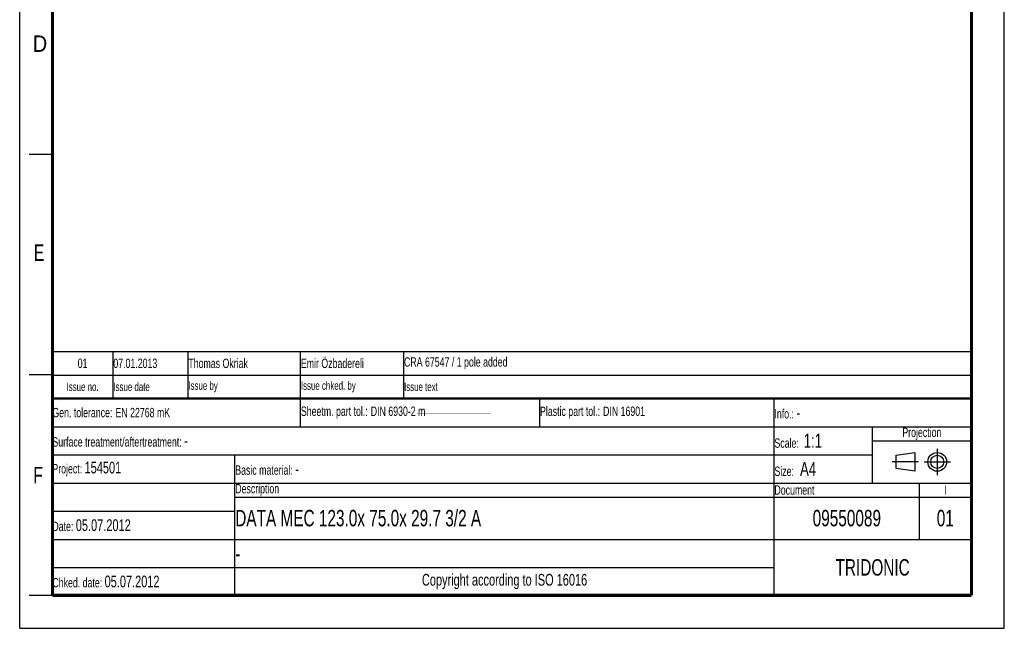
# Model space of a CAD drawing. Header units: millimetres. Extents: x 0 to 210, y 0 to 297.
# Tile 1 of 8: x 0 to 210, y 0 to 130. Entities that reach past the tile are written whole.
import ezdxf

# ---------------------------------------------------------------- set-up
doc = ezdxf.new("R2010")
doc.units = ezdxf.units.MM
doc.header["$LTSCALE"] = 19.36
doc.linetypes.add('CENTER', pattern=[0.6, 0.375, -0.075, 0.075, -0.075])
doc.layers.get('0').update_dxf_attribs({"linetype": 'CONTINUOUS'})
doc.layers.add('DEFAULT_1', color=7, linetype='CENTER')
doc.styles.get("Standard").update_dxf_attribs({"font": 'txt', "width": 0.7})
doc.styles.add('TEXTSTYLE_2', font='txt', dxfattribs={"width": 0.75})

# ---------------------------------------------------------------- blocks, each defined once
blk = doc.blocks.new('SYMBOL_2_BL0', base_point=(192.31, 35.47))
at = {"color": 2, "linetype": 'Continuous'}
for p, q in [((186.91, 36.87), (190.91, 37.47)), ((186.91, 34.07), (186.91, 36.87)), ((190.91, 37.47), (190.91, 33.47)), ((190.91, 33.47), (186.91, 34.07))]:
    blk.add_line(p, q, dxfattribs=at)
for radius in [2, 1.4]:
    blk.add_circle((195.71, 35.47), radius, dxfattribs=at)
at = {"layer": 'DEFAULT_1', "color": 2, "linetype": 'CENTER'}
for p, q in [((195.71, 38.27), (195.71, 32.67)), ((191.71, 35.47), (186.11, 35.47)), ((192.91, 35.47), (198.5, 35.47))]:
    blk.add_line(p, q, dxfattribs=at)
blk = doc.blocks.new('*T13')
at = {"color": 0, "linetype": 'ByBlock', "lineweight": -2}
for p, q in [((0, 42), (196, 42)), ((0, 0), (0, 42)), ((53, 36), (53, 42)), ((104, 36), (104, 42)), ((154, 0), (154, 42)), ((196, 0), (196, 42)), ((0, 36), (196, 36)), ((175, 24), (175, 36)), ((175, 33), (196, 33)), ((0, 30), (175, 30)), ((39, 0), (39, 30)), ((0, 24), (196, 24)), ((185, 12), (185, 24)), ((39, 21), (196, 21)), ((0, 18), (39, 18)), ((0, 12), (196, 12)), ((0, 6), (154, 6)), ((0, 0), (196, 0))]:
    blk.add_line(p, q, dxfattribs=at)
at = {"color": 5, "linetype": 'Continuous'}
for s, insert, char_height, width, attachment_point in [('Gen. tolerance:\\H2.5; \\H2.0;EN 22768 mK', (0.06, 39), 2, 52.88, 4), ('Sheetm. part tol.:\\H2.5; \\H2.0;DIN 6930-2 m', (53.06, 39), 2, 50.88, 4), ('Plastic part tol.:\\H2.5; \\H2.0;DIN 16901', (104.06, 39), 2, 49.88, 4), ('Info.: \\H2.5;-', (154.06, 39), 2, 41.88, 4), ('Projection', (185.5, 34.5), 2, 20.88, 5), ('Surface treatment/aftertreatment: \\H2.5;-', (0.06, 33), 2, 153.88, 4), ('Scale:  \\H3.0;1:1', (154.06, 33), 2, 20.88, 4), ('Project: \\H2.5;154501', (0.06, 27), 2, 38.88, 4), ('Basic material: \\H2.5;-', (39.06, 27), 2, 114.88, 4), ('Size: \\H3.0; A4', (154.06, 27), 2, 20.88, 4), ('Description', (39.06, 22.5), 2, 114.88, 4), ('Document', (154.06, 22.5), 2, 30.88, 4), ('I', (190.5, 22.5), 2, 10.88, 5), ('Date: \\H2.5;05.07.2012', (0.06, 15), 2, 38.88, 4), ('TRIDONIC', (175, 6), 3.5, 41.88, 5), ('Chked. date: \\H2.5;05.07.2012', (0.06, 3), 2, 38.88, 4), ('Copyright according to ISO 16016', (96.5, 3), 2.5, 114.88, 5)]:
    blk.add_mtext(s, dxfattribs=dict(at, insert=insert, char_height=char_height, width=width, attachment_point=attachment_point))
at = {"color": 7, "linetype": 'Continuous', "char_height": 3.5}
for s, insert, width, attachment_point in [('DATA MEC 123.0x 75.0x 29.7 3/2 A', (39.06, 16.5), 114.88, 4), ('09550089', (169.5, 16.5), 30.88, 5), ('01', (190.5, 16.5), 10.88, 5), ('-', (39.06, 9), 114.88, 4)]:
    blk.add_mtext(s, dxfattribs=dict(at, insert=insert, width=width, attachment_point=attachment_point))
blk = doc.blocks.new('*T14')
at = {"color": 0, "linetype": 'ByBlock', "lineweight": -2}
for p, q in [((0, 10), (196, 10)), ((0, 0), (0, 10)), ((13, 0), (13, 10)), ((29, 0), (29, 10)), ((53, 0), (53, 10)), ((75, 0), (75, 10)), ((196, 0), (196, 10)), ((0, 5), (196, 5)), ((0, 0), (196, 0))]:
    blk.add_line(p, q, dxfattribs=at)
at = {"color": 5, "linetype": 'Continuous'}
for s, insert, char_height, width, attachment_point in [('01', (6.5, 7.5), 2, 12.88, 5), ('07.01.2013 ', (13.06, 7.5), 2, 15.88, 4), ('Thomas Okriak', (29.06, 7.5), 2, 23.88, 4), ('Emir Özbadereli', (53.06, 7.5), 2, 21.88, 4), ('CRA 67547 / 1 pole added', (75.06, 7.5), 2, 120.88, 4), ('Issue no.', (6.5, 2.5), 1.8, 12.88, 5), ('Issue date ', (13.06, 2.5), 1.8, 15.88, 4), ('Issue by ', (29.06, 2.5), 1.8, 23.88, 4), ('Issue chked. by', (53.06, 2.5), 1.8, 21.88, 4), ('Issue text ', (75.06, 2.5), 1.8, 120.88, 4)]:
    blk.add_mtext(s, dxfattribs=dict(at, insert=insert, char_height=char_height, width=width, attachment_point=attachment_point))

msp = doc.modelspace()

# ---------------------------------------------------------------- linework, layer by layer
at = {"color": 2, "linetype": 'Continuous'}
for p, q in [((0, 0), (0, 297)), ((210, 0), (210, 297)), ((7, 101), (2, 101)), ((7, 54), (2, 54)), ((7, 7), (2, 7)), ((0, 0), (210, 0))]:
    msp.add_line(p, q, dxfattribs=at)
at = {"color": 7, "linetype": 'Continuous'}
for points, const_width in [([(7, 7), (7, 290)], 0.7), ([(203, 7), (203, 290)], 0.7), ([(7, 49), (203, 49)], 0.5), ([(7.399, 45.763), (160.804, 45.665)], 0.01), ([(7, 7), (203, 7)], 0.7)]:
    msp.add_lwpolyline(points, dxfattribs=dict(at, const_width=const_width))

# ---------------------------------------------------------------- block references
for name, p in [('*T14', (6.914, 48.96)), ('*T13', (6.914, 6.96))]:
    msp.add_blockref(name, p)
at = {"color": 2, "linetype": 'Continuous'}
msp.add_blockref('SYMBOL_2_BL0', (192.305, 35.47), dxfattribs=at)

# ---------------------------------------------------------------- texts
at = {"color": 5, "linetype": 'Continuous', "style": 'TEXTSTYLE_2'}
for s, width, p in [('D', 0.904762, (2.807, 122.857)), ('E', 0.714286, (3.002, 78.302)), ('F', 0.714286, (2.922, 30.897))]:
    msp.add_text(s, height=3.5, dxfattribs=dict(at, width=width)).set_placement(p)

doc.saveas('drawing.dxf')
